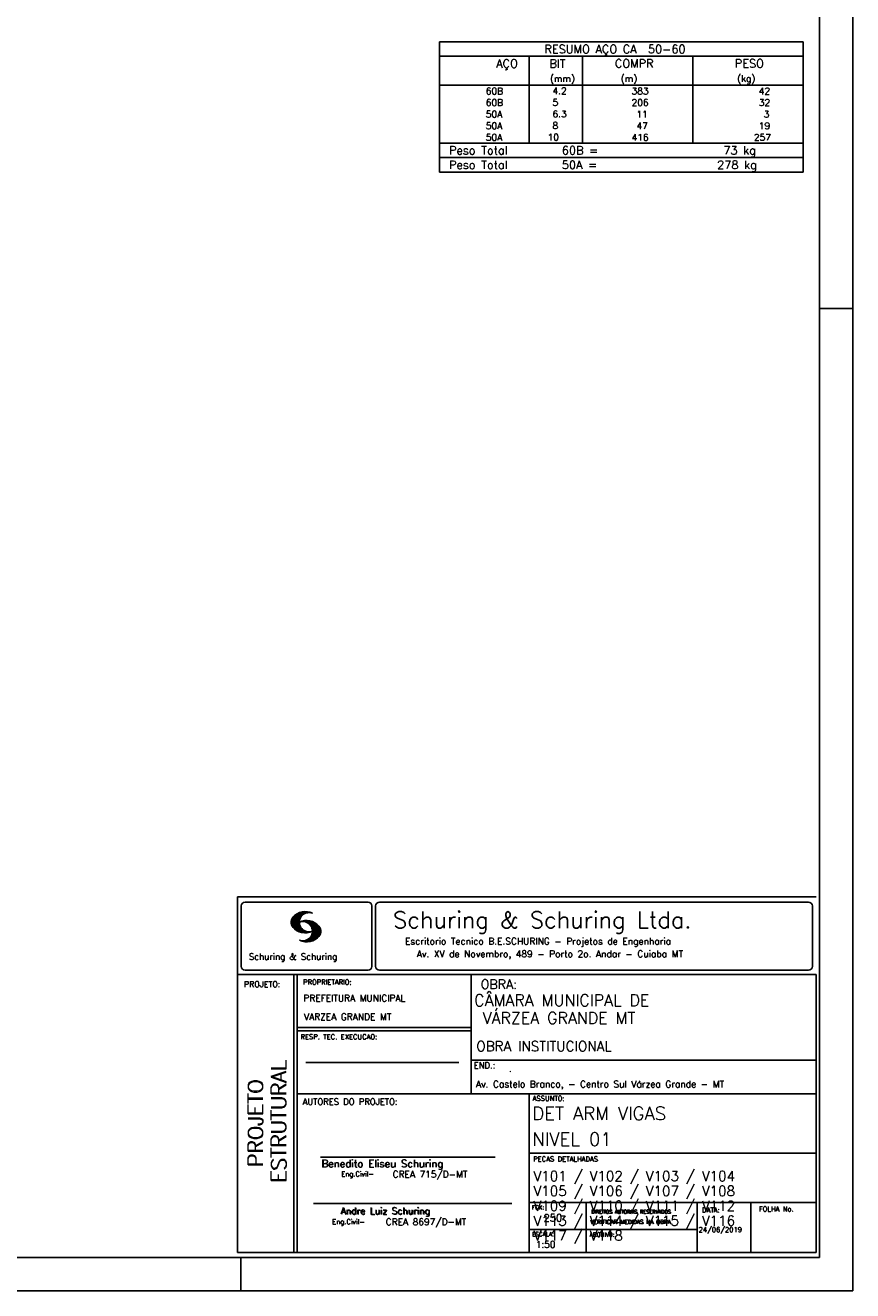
# Model space of a CAD drawing. Extents: x 0 to 119, y 0 to 84.
# Tile 7 of 11: x 94 to 119, y 0 to 38. Entities that reach past the tile are written whole.
import ezdxf

# ---------------------------------------------------------------- set-up
doc = ezdxf.new("R2010")
doc.units = 0
for name, color, linetype in [('1', 1, 'CONTINUOUS'), ('2', 2, 'CONTINUOUS'), ('6', 6, 'CONTINUOUS'), ('8', 8, 'CONTINUOUS')]:
    doc.layers.add(name, color=color, linetype=linetype)
doc.styles.get("Standard").update_dxf_attribs({"font": 'ROMANS.SHX'})

msp = doc.modelspace()

# ---------------------------------------------------------------- linework, layer by layer
at = {"layer": '1', "linetype": 'CONTINUOUS'}
for p, q in [((118.900002, 0), (118.900002, 84.099998)), ((117.900002, 29.700001), (118.900002, 29.700001)), ((100.400002, 0), (100.400002, 1)), ((0, 0), (118.900002, 0))]:
    msp.add_line(p, q, dxfattribs=at)
at = {"layer": '2', "linetype": 'CONTINUOUS'}
for p, q in [((106.4, 37.757517), (106.4, 36.445017)), ((106.4, 37.757517), (117.4, 37.757517)), ((117.4, 37.757517), (117.4, 36.445017)), ((106.4, 37.320017), (117.4, 37.320017)), ((109.12, 36.445017), (109.12, 37.320017)), ((110.73, 36.445017), (110.73, 37.320017)), ((114.065, 36.445017), (114.065, 37.320017)), ((106.4, 36.445017), (117.4, 36.445017)), ((106.4, 36.095017), (106.4, 36.445017)), ((109.12, 36.445017), (109.12, 36.095017)), ((110.73, 36.095017), (110.73, 36.445017)), ((114.065, 36.445017), (114.065, 36.095017)), ((117.4, 36.095017), (117.4, 36.445017)), ((106.4, 35.745016), (106.4, 36.095017)), ((109.12, 36.095017), (109.12, 35.745017)), ((110.73, 35.745016), (110.73, 36.095017)), ((114.065, 36.095017), (114.065, 35.745016)), ((117.4, 35.745016), (117.4, 36.095017)), ((106.4, 35.395016), (106.4, 35.745016)), ((109.12, 35.745016), (109.12, 35.395016)), ((110.73, 35.395016), (110.73, 35.745016)), ((114.065, 35.745016), (114.065, 35.395016)), ((117.4, 35.395016), (117.4, 35.745016)), ((106.4, 35.045015), (106.4, 35.395016)), ((109.12, 35.395016), (109.12, 35.045016)), ((110.73, 35.045015), (110.73, 35.395016)), ((114.065, 35.395016), (114.065, 35.045015)), ((117.4, 35.045015), (117.4, 35.395016)), ((106.4, 34.695015), (106.4, 35.045015)), ((109.12, 35.045015), (109.12, 34.695016)), ((110.73, 34.695015), (110.73, 35.045015)), ((114.065, 35.045015), (114.065, 34.695015)), ((117.4, 34.695015), (117.4, 35.045015)), ((106.4, 34.695015), (117.4, 34.695015)), ((106.4, 34.257515), (106.4, 34.695015)), ((106.4, 34.695015), (117.4, 34.695015)), ((117.4, 34.257515), (117.4, 34.695015)), ((117.4, 34.257515), (106.4, 34.257515)), ((106.4, 33.820015), (106.4, 34.257515)), ((106.4, 34.257515), (117.4, 34.257515)), ((117.4, 33.820015), (117.4, 34.257515)), ((117.4, 33.820015), (106.4, 33.820015)), ((106.4, 33.820015), (117.4, 33.820015)), ((100.295515, 11.911323), (117.795515, 11.911316)), ((100.295515, 1.156181), (100.295515, 11.911323)), ((100.411497, 11.633598), (100.411497, 9.804489)), ((100.527998, 11.750099), (104.244505, 11.750099)), ((104.361006, 11.633598), (104.361006, 9.804489)), ((104.474257, 11.633598), (104.474257, 9.804489)), ((104.590758, 11.750099), (117.563017, 11.750099)), ((117.679518, 11.633598), (117.679518, 9.804489)), ((101.917281, 11.141952), (102.22383, 11.448502)), ((101.917632, 11.128174), (102.241438, 11.451973)), ((101.917677, 11.156486), (102.20352, 11.442329)), ((101.917998, 11.114395), (102.259779, 11.456184)), ((101.919875, 11.172829), (102.183913, 11.436867)), ((101.919981, 11.102241), (102.27664, 11.458908)), ((101.922087, 11.189171), (102.160918, 11.427994)), ((101.922209, 11.09034), (102.291823, 11.459953)), ((101.924452, 11.078438), (102.307845, 11.46183)), ((101.927687, 11.067535), (102.32234, 11.462196)), ((101.927946, 11.209167), (102.134978, 11.416191)), ((101.931425, 11.057129), (102.337523, 11.463234)), ((101.934767, 11.230133), (102.106032, 11.40139)), ((101.935164, 11.046738), (102.35179, 11.463364)), ((101.93907, 11.036514), (102.36476, 11.462196)), ((101.944121, 11.02742), (102.216093, 11.2994)), ((101.948256, 11.257751), (102.069823, 11.379326)), ((101.949156, 11.01831), (102.19763, 11.266792)), ((101.954192, 11.009216), (102.187102, 11.242126)), ((101.959776, 11.000671), (102.179106, 11.220001)), ((101.966292, 10.99305), (102.175169, 11.201927)), ((101.972807, 10.985428), (102.171385, 11.183998)), ((101.979323, 10.977806), (102.169676, 11.168152)), ((101.986067, 10.970413), (102.168623, 11.152962)), ((101.992445, 10.9636), (102.165816, 11.136978)), ((102.000243, 10.956314), (102.168715, 11.124779)), ((102.007338, 10.949264), (102.16963, 11.111565)), ((102.014677, 10.942474), (102.170668, 11.098457)), ((102.227003, 11.1548), (102.241667, 11.169464)), ((102.2442, 11.157844), (102.260832, 11.174484)), ((102.258665, 11.158173), (102.280394, 11.179916)), ((102.273116, 11.158501), (102.297408, 11.182793)), ((102.287581, 11.158829), (102.314986, 11.186226)), ((102.300093, 11.157188), (102.330748, 11.187851)), ((102.304182, 11.387482), (102.378569, 11.461883)), ((102.312743, 11.155716), (102.347014, 11.189987)), ((102.325499, 11.154335), (102.361708, 11.190544)), ((102.333571, 11.402733), (102.391249, 11.460411)), ((102.336729, 11.151421), (102.376402, 11.191101)), ((102.347945, 11.148498), (102.391112, 11.191666)), ((102.358382, 11.413414), (102.403914, 11.458939)), ((102.359846, 11.146255), (102.404494, 11.19091)), ((102.37039, 11.14267), (102.418669, 11.190948)), ((102.377486, 11.418381), (102.416747, 11.457642)), ((102.379836, 11.13797), (102.4317, 11.189835)), ((102.38983, 11.133835), (102.443968, 11.187973)), ((102.397978, 11.424744), (102.428572, 11.45533)), ((102.400114, 11.129982), (102.457106, 11.186981)), ((102.409819, 11.125549), (102.469267, 11.185005)), ((102.414, 11.426605), (102.440413, 11.453018)), ((102.417921, 11.119514), (102.480742, 11.182327)), ((102.428008, 11.115463), (102.493117, 11.180572)), ((102.429991, 11.428467), (102.452513, 11.450989)), ((102.435896, 11.109215), (102.504347, 11.177666)), ((102.444624, 11.103813), (102.515211, 11.1744)), ((102.445982, 11.430328), (102.464064, 11.448402)), ((102.451674, 11.096718), (102.526274, 11.171318)), ((102.460707, 11.091621), (102.537383, 11.168297)), ((102.467619, 11.084389), (102.547743, 11.16452)), ((102.47534, 11.077965), (102.558119, 11.160736)), ((102.481429, 11.069916), (102.568816, 11.157303)), ((102.489516, 11.063873), (102.578825, 11.153183)), ((102.495421, 11.055649), (102.58824, 11.14846)), ((102.502135, 11.04821), (102.59796, 11.144035)), ((102.507262, 11.0392), (102.607741, 11.139687)), ((102.513167, 11.030983), (102.617384, 11.135193)), ((102.51927, 11.022949), (102.625945, 11.129623)), ((102.525008, 11.014534), (102.635512, 11.125038)), ((102.529036, 11.004425), (102.644164, 11.11956)), ((102.533904, 10.995171), (102.652556, 11.113815)), ((102.538832, 10.985954), (102.66107, 11.1082)), ((102.543867, 10.973778), (102.671187, 11.101105)), ((102.54785, 10.962936), (102.68054, 11.095634)), ((102.022337, 10.935989), (102.173125, 11.086777)), ((102.029997, 10.929504), (102.175597, 11.075104)), ((102.037642, 10.923027), (102.178053, 11.063431)), ((102.045607, 10.916855), (102.18141, 11.05265)), ((102.053847, 10.91095), (102.185164, 11.042259)), ((102.062086, 10.905044), (102.188918, 11.031876)), ((102.070311, 10.899147), (102.192717, 11.021538)), ((102.078902, 10.893608), (102.197585, 11.012283)), ((102.087737, 10.88829), (102.202467, 11.003021)), ((102.096571, 10.882988), (102.20735, 10.993759)), ((102.105391, 10.877678), (102.212431, 10.984718)), ((102.114699, 10.872841), (102.218352, 10.976486)), ((102.124144, 10.868149), (102.224257, 10.968269)), ((102.133589, 10.863457), (102.230177, 10.960045)), ((102.14305, 10.85878), (102.236311, 10.952042)), ((102.153151, 10.854744), (102.243208, 10.944801)), ((102.163252, 10.8507), (102.250121, 10.937569)), ((102.173338, 10.846664), (102.257018, 10.930336)), ((102.183714, 10.842895), (102.264098, 10.923286)), ((102.194518, 10.839554), (102.271986, 10.91703)), ((102.205305, 10.836212), (102.279875, 10.910782)), ((102.216109, 10.832878), (102.287764, 10.904541)), ((102.227583, 10.830208), (102.295836, 10.898468)), ((102.239134, 10.827629), (102.304747, 10.893234)), ((102.250685, 10.82505), (102.313643, 10.888)), ((102.262709, 10.822929), (102.322554, 10.882767)), ((102.275114, 10.82119), (102.33177, 10.877846)), ((102.287505, 10.819458), (102.341765, 10.873703)), ((102.300291, 10.8181), (102.351759, 10.86956)), ((102.313643, 10.817322), (102.361739, 10.865425)), ((102.32701, 10.816536), (102.37242, 10.861954)), ((102.340819, 10.816223), (102.383635, 10.859032)), ((102.355269, 10.816536), (102.39485, 10.856117)), ((102.366805, 10.545311), (102.791243, 10.969749)), ((102.369719, 10.816849), (102.406187, 10.853317)), ((102.380644, 10.545013), (102.796461, 10.960846)), ((102.386107, 10.817856), (102.419356, 10.851112)), ((102.394469, 10.544708), (102.800505, 10.950752)), ((102.40367, 10.819702), (102.433134, 10.849167)), ((102.409285, 10.545387), (102.803038, 10.939148)), ((102.420805, 10.822121), (102.446288, 10.847603)), ((102.424315, 10.546272), (102.806334, 10.928291)), ((102.437376, 10.825043), (102.461256, 10.848923)), ((102.439604, 10.547432), (102.809615, 10.917442)), ((102.455779, 10.828987), (102.475645, 10.848862)), ((102.456053, 10.549736), (102.811079, 10.904777)), ((102.472487, 10.55204), (102.812758, 10.892319)), ((102.475615, 10.834076), (102.489973, 10.848442)), ((102.489973, 10.848442), (102.492049, 10.850517)), ((102.49037, 10.555778), (102.814452, 10.87986)), ((102.493636, 10.839477), (102.506071, 10.851921)), ((102.508559, 10.559845), (102.814024, 10.865303)), ((102.512679, 10.846016), (102.520888, 10.854225)), ((102.517867, 10.710525), (102.786604, 10.979256)), ((102.528334, 10.565483), (102.813643, 10.850792)), ((102.528593, 10.852158), (102.535078, 10.858643)), ((102.536238, 10.743019), (102.782286, 10.989075)), ((102.544218, 10.765144), (102.777327, 10.998253)), ((102.548811, 10.571815), (102.813277, 10.836273)), ((102.551711, 10.950905), (102.689299, 11.088493)), ((102.552443, 10.787491), (102.770598, 11.005653)), ((102.555373, 10.93737), (102.698576, 11.080574)), ((102.556212, 10.80542), (102.765868, 11.015076)), ((102.558165, 10.92482), (102.707259, 11.073921)), ((102.560683, 10.824028), (102.759016, 11.022346)), ((102.560744, 10.909828), (102.716429, 11.065521)), ((102.561751, 10.839218), (102.753065, 11.030533)), ((102.561827, 10.895851), (102.724715, 11.058731)), ((102.562804, 10.854416), (102.745284, 11.036903)), ((102.563414, 10.882042), (102.732191, 11.050827)), ((102.563628, 10.868027), (102.739302, 11.043709)), ((102.571913, 10.58078), (102.809004, 10.817871)), ((102.596785, 10.591515), (102.805739, 10.800468)), ((102.62509, 10.605682), (102.797133, 10.777725)), ((102.661635, 10.62809), (102.784529, 10.750984)), ((102.245833, 10.565727), (102.258101, 10.57798)), ((102.256972, 10.562721), (102.271925, 10.577667)), ((102.268111, 10.559723), (102.285735, 10.577354)), ((102.279265, 10.556732), (102.301665, 10.57914)), ((102.291182, 10.554527), (102.317671, 10.581009)), ((102.303114, 10.552322), (102.335097, 10.584297)), ((102.315062, 10.55011), (102.354216, 10.589271)), ((102.32765, 10.548569), (102.375441, 10.596359)), ((102.340468, 10.547256), (102.39958, 10.606369)), ((102.353285, 10.545937), (102.432661, 10.625313)), ((102.740538, 10.692856), (102.753233, 10.705551)), ((100.527998, 9.687988), (104.244505, 9.687988)), ((104.590758, 9.687988), (117.563017, 9.687988)), ((100.295515, 9.556175), (117.795515, 9.556175)), ((101.995894, 5.956177), (101.995894, 9.556175)), ((102.0959, 5.956177), (102.0959, 9.556175)), ((107.364088, 6.97261), (107.364088, 9.556175)), ((117.795515, 9.556175), (117.795515, 1.156181)), ((107.364088, 7.956176), (102.0959, 7.956176)), ((107.364088, 7.856176), (102.0959, 7.856176)), ((102.365821, 6.895235), (106.984397, 6.895235)), ((107.364088, 6.97261), (117.795515, 6.972618)), ((107.364088, 6.97261), (107.364088, 5.956177)), ((101.995894, 1.156181), (101.995894, 5.956177)), ((102.0959, 1.156181), (102.0959, 5.956177)), ((102.0959, 5.956177), (117.795515, 5.956177)), ((109.116469, 4.956177), (109.116469, 5.956177)), ((109.116469, 1.156181), (109.116469, 4.956177)), ((102.806929, 4.036638), (108.085364, 4.036638)), ((109.116467, 4.161949), (117.795514, 4.161957)), ((102.593115, 2.636453), (108.590002, 2.636453)), ((109.116469, 2.661949), (117.795515, 2.661957)), ((110.842299, 1.156181), (110.842299, 2.661957)), ((114.191985, 1.156181), (114.191985, 2.661957)), ((115.816483, 1.156181), (115.816483, 2.661955)), ((109.116469, 1.847916), (114.191985, 1.847923)), ((117.795515, 1.156181), (100.295515, 1.156181))]:
    msp.add_line(p, q, dxfattribs=at)
for centre, radius, start, end in [((100.527998, 11.633598), 0.116502, 90, 180), ((104.244505, 11.633598), 0.116502, 0, 90), ((104.590758, 11.633598), 0.116502, 90, 180), ((117.563017, 11.633598), 0.116502, 0, 90), ((102.160658, 11.138451), 0.243989, 140.229431, 231.895096), ((102.343596, 10.971458), 0.491555, 63.393265, 138.909058), ((102.458739, 11.139511), 0.291044, 68.851509, 291.148499), ((102.387846, 10.700012), 0.491555, 41.090942, 116.606735), ((102.272704, 10.868072), 0.291044, 248.851501, 111.148491), ((102.343596, 11.307571), 0.491555, 218.229782, 296.60672), ((102.387846, 11.036133), 0.491555, 243.393265, 321.770233), ((102.570784, 10.867004), 0.243989, 308.104889, 39.770576), ((100.527998, 9.804489), 0.116502, 180, 270), ((104.244505, 9.804489), 0.116502, 270, 0), ((104.590758, 9.804489), 0.116502, 180, 270), ((117.563017, 9.804489), 0.116502, 270, 0)]:
    msp.add_arc(centre, radius, start, end, dxfattribs=at)
at = {"layer": '8', "linetype": 'CONTINUOUS'}
for p, q in [((117.900002, 1), (117.900002, 83.099998)), ((2.5, 1), (117.900002, 1))]:
    msp.add_line(p, q, dxfattribs=at)

# ---------------------------------------------------------------- texts
at = {"layer": '1', "linetype": 'CONTINUOUS'}
for s, height, p in [('CÂMARA MUNICIPAL DE', 0.35, (107.453564, 8.60688)), (' VÁRZEA GRANDE MT', 0.35, (107.46844, 8.071358)), ('OBRA INSTITUCIONAL', 0.3, (107.518619, 7.241925)), ('.', 0.2, (108.504207, 6.621987)), ('Av. Castelo Branco, - Centro Sul Várzea Grande - MT', 0.2, (107.508299, 6.146286))]:
    msp.add_text(s, height=height, dxfattribs=at).set_placement(p)
at = {"layer": '2', "linetype": 'CONTINUOUS'}
for s, height, p in [('RESUMO AÇO CA  50-60', 0.25, (109.580497, 37.413767)), ('AÇO', 0.25, (108.11958, 36.976267)), ('BIT', 0.25, (109.73, 36.976267)), ('COMPR', 0.25, (111.708841, 36.979868)), ('PESO', 0.25, (115.33784, 36.979868)), ('(mm)', 0.2, (109.743861, 36.548767)), ('(m)', 0.2, (111.886146, 36.548767)), ('(kg)', 0.2, (115.406442, 36.548767)), ('     60B', 0.2, (107.059661, 36.170017)), ('    4.2', 0.2, (109.226542, 36.176061)), ('     383', 0.2, (111.467658, 36.170017)), ('     42', 0.2, (115.315265, 36.170017)), ('     60B', 0.2, (107.059661, 35.820016)), ('    5  ', 0.2, (109.226542, 35.82606)), ('     206', 0.2, (111.467658, 35.820017)), ('     32', 0.2, (115.315265, 35.820017)), ('     50A', 0.2, (107.059661, 35.470016)), ('    6.3', 0.2, (109.226542, 35.47606)), ('      11', 0.2, (111.467658, 35.470017)), ('      3', 0.2, (115.315265, 35.470017)), ('     50A', 0.2, (107.059661, 35.120016)), ('    8  ', 0.2, (109.226542, 35.12606)), ('      47', 0.2, (111.467658, 35.120016)), ('     19', 0.2, (115.315265, 35.120016)), ('     50A', 0.2, (107.059661, 34.770015)), ('   10  ', 0.2, (109.226542, 34.776059)), ('     416', 0.2, (111.467658, 34.770016)), ('    257', 0.2, (115.315265, 34.770016)), ('Peso Total        60B =', 0.25, (106.692829, 34.351265)), ('     73 kg', 0.25, (114.057004, 34.351265)), ('Peso Total        50A =', 0.25, (106.692829, 33.913765)), ('    278 kg', 0.25, (114.057004, 33.913765)), ('Schuring & Schuring Ltda.', 0.5, (105.002348, 10.962967)), ('Escritorio Tecnico B.E.SCHURING - Projetos de Engenharia', 0.2, (105.360182, 10.464668)), ('Schuring & Schuring', 0.19, (100.639845, 10.007667)), ('Av. XV de Novembro, 489 - Porto 2o. Andar - Cuiaba MT', 0.2, (105.718703, 10.082069)), ('PROJETO:', 0.175, (100.488661, 9.177772)), ('PROPRIETARIO:', 0.15, (102.280043, 9.253548)), ('OBRA:', 0.278755, (107.651427, 9.124824)), ('PREFEITURA MUNICIPAL', 0.2, (102.286151, 8.744887)), ('VARZEA GRANDE MT', 0.2, (102.307672, 8.183544)), ('RESP. TEC. EXECUCAO:', 0.15, (102.201514, 7.600695)), ('END.:', 0.185837, (107.439276, 6.721602)), ('AUTORES DO PROJETO:', 0.185837, (102.267523, 5.620134)), ('ASSUNTO:', 0.15, (109.220971, 5.737485)), ('Benedito Eliseu Schuring', 0.22, (102.83383, 3.733468)), ('Benedito Eliseu Schuring', 0.22, (102.845305, 3.733468)), ('PECAS DETALHADAS', 0.15, (109.238379, 3.907298)), ('Eng.Civil-', 0.15, (103.432718, 3.455028)), ('CREA 715/D-MT', 0.2, (104.986251, 3.418942)), ('Andre Luiz Schuring', 0.2, (103.412248, 2.314263)), ('Andre Luiz Schuring', 0.2, (103.429805, 2.305382)), ('FCK:', 0.125, (109.196272, 2.455604)), ('250', 0.22, (109.549686, 2.090305)), ('DIREITOS AUTORAIS RESERVADOS', 0.11, (110.990233, 2.332306)), ('DIREITOS AUTORAIS RESERVADOS', 0.11, (110.999205, 2.332306)), ('DATA:', 0.15, (114.343553, 2.363281)), ('FOLHA No.', 0.15, (116.061023, 2.394321)), ('Eng.Civil-', 0.15, (103.158282, 2.00943)), ('CREA 8697/D-MT', 0.2, (104.778849, 1.981527)), ('VERIFICAR MEDIDAS NA OBRA', 0.125, (110.966994, 2.018043)), ('VERIFICAR MEDIDAS NA OBRA', 0.125, (110.975966, 2.018043)), ('24/06/2019', 0.15, (114.239854, 1.771956)), ('ESCALA:', 0.125, (109.202544, 1.646919)), ('ARQUIVO:', 0.125, (110.944563, 1.631782)), ('1:50', 0.2, (109.312544, 1.300293))]:
    msp.add_text(s, height=height, dxfattribs=at).set_placement(p)
for s, p in [('ESTRUTURAL', (101.76924, 3.281541)), ('ESTRUTURAL', (101.76924, 3.250688)), ('PROJETO', (101.064604, 3.762306)), ('PROJETO', (101.064604, 3.731453))]:
    msp.add_text(s, height=0.45, rotation=90, dxfattribs=at).set_placement(p)
at = {"layer": '6', "linetype": 'CONTINUOUS'}
for s, height, p in [('DET ARM VIGAS ', 0.4, (109.210211, 5.160838)), ('NIVEL 01', 0.4, (109.212079, 4.380245)), ('V101 / V102 / V103 / V104', 0.3, (109.249478, 3.315652)), ('V105 / V106 / V107 / V108', 0.3, (109.249478, 2.865652)), ('V109 / V110 / V111 / V112', 0.3, (109.249478, 2.415652)), ('V113 / V114 / V115 / V116', 0.3, (109.249478, 1.965652)), ('V117 / V118', 0.3, (109.249478, 1.515652))]:
    msp.add_text(s, height=height, dxfattribs=at).set_placement(p)

doc.saveas('drawing.dxf')
